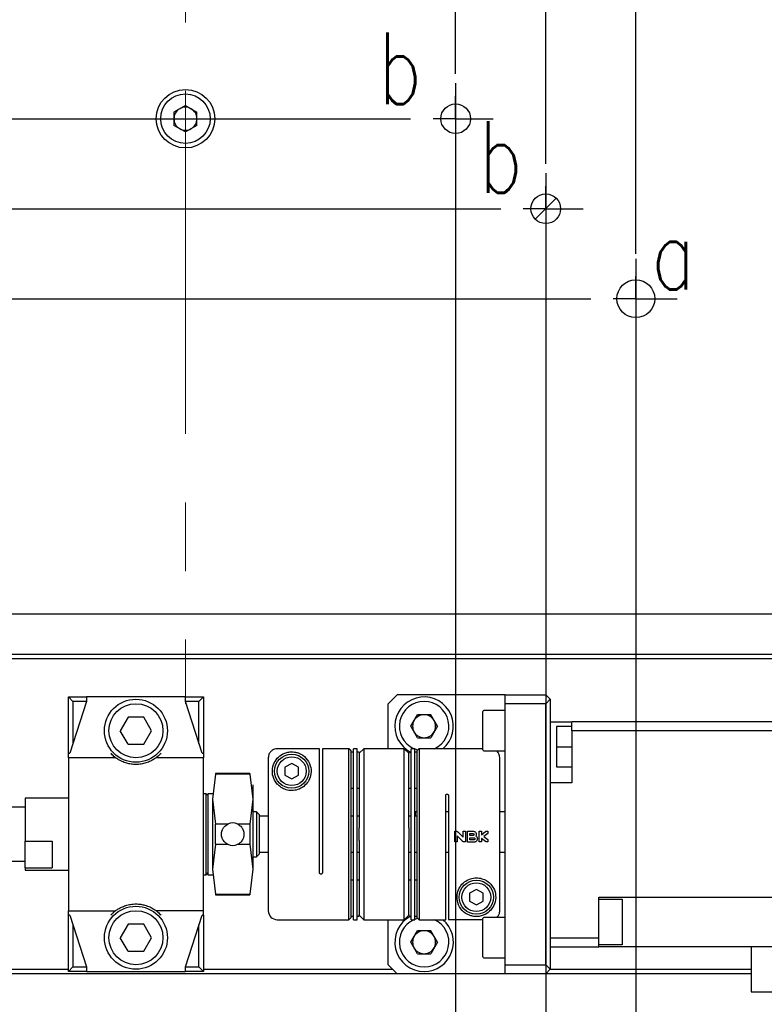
# Model space of a CAD drawing. Header units: millimetres. Extents: x 0 to 376, y -2 to 209.
# Tile 13 of 35: x 105 to 132, y 80 to 117. Entities that reach past the tile are written whole.
import ezdxf

# ---------------------------------------------------------------- set-up
doc = ezdxf.new("R2010")
doc.units = ezdxf.units.MM
doc.linetypes.add('CENTERX2', pattern=[20.32, 12.7, -2.54, 2.54, -2.54])
doc.layers.add('SLD-0', color=7, linetype='Continuous')
doc.styles.add('SLDTEXTSTYLE1', font='TXT', dxfattribs={"width": 0.75, "bigfont": 'bigfont'})
doc.dimstyles.new('SLDDIMSTYLE0', dxfattribs={"dimtxt": 3.5, "dimasz": 4, "dimexe": 0, "dimexo": 0.0625, "dimgap": 0.875, "dimtad": 1, "dimlfac": 3, "dimrnd": 1e-09, "dimzin": 12, "dimdsep": 46, "dimtxsty": 'SLDTEXTSTYLE1', "dimsah": 1, "dimcen": 0.09, "dimadec": 0, "dimazin": 3, "dimtfac": 1, "dimtofl": 0, "dimtmove": 0, "dimatfit": 3, "dimfxl": 1, "dimfrac": 2, "dimtolj": 1, "dimtzin": 12, "dimarcsym": 0})
doc.dimstyles.new('SLDDIMSTYLE5', dxfattribs={"dimtxt": 3.5, "dimasz": 4, "dimexe": 0, "dimexo": 0.0625, "dimgap": 0.875, "dimtad": 0, "dimtih": 1, "dimtoh": 1, "dimlfac": 3, "dimrnd": 1e-09, "dimzin": 12, "dimdsep": 46, "dimtxsty": 'SLDTEXTSTYLE1', "dimblk1": 'NONE', "dimsah": 1, "dimcen": 0, "dimadec": 0, "dimazin": 3, "dimtfac": 1, "dimtmove": 0, "dimatfit": 3, "dimldrblk": 'NONE', "dimfxl": 1, "dimfrac": 2, "dimtolj": 1, "dimtzin": 12, "dimarcsym": 0})

# ---------------------------------------------------------------- blocks, each defined once
blk = doc.blocks.new('*D65')
at = {"layer": 'Defpoints', "color": 0, "transparency": 16777216}
for p in [(82.49, 96.335), (139.156, 96.335), (139.156, 42.135)]:
    blk.add_point(p, dxfattribs=at)
at = {"layer": 'SLD-0', "color": 0, "lineweight": -2, "transparency": 16777216}
for p, q in [((82.49, 96.273), (82.49, 42.135)), ((139.156, 96.273), (139.156, 42.135)), ((86.49, 42.135), (135.156, 42.135))]:
    blk.add_line(p, q, dxfattribs=at)
at = {"layer": 'SLD-0', "color": 0, "transparency": 16777216}
for points in [[(86.49, 42.802), (86.49, 41.469), (82.49, 42.135)], [(135.156, 42.802), (135.156, 41.469), (139.156, 42.135)]]:
    blk.add_solid(points, dxfattribs=at)
at = {"layer": 'SLD-0', "color": 0, "transparency": 16777216, "insert": (109.792, 46.51), "char_height": 3.5, "attachment_point": 2, "style": 'SLDTEXTSTYLE1'}
blk.add_mtext('\\A1;□170', dxfattribs=at)
blk = doc.blocks.new('*D66')
at = {"layer": 'Defpoints', "color": 0, "transparency": 16777216}
for p in [(94.156, 108.002), (127.49, 108.002), (127.49, 48.135)]:
    blk.add_point(p, dxfattribs=at)
at = {"layer": 'SLD-0', "color": 0, "lineweight": -2, "transparency": 16777216}
for p, q in [((94.156, 107.94), (94.156, 48.135)), ((127.49, 107.94), (127.49, 48.135)), ((98.156, 48.135), (123.49, 48.135))]:
    blk.add_line(p, q, dxfattribs=at)
at = {"layer": 'SLD-0', "color": 0, "transparency": 16777216}
for points in [[(98.156, 48.802), (98.156, 47.469), (94.156, 48.135)], [(123.49, 48.802), (123.49, 47.469), (127.49, 48.135)]]:
    blk.add_solid(points, dxfattribs=at)
at = {"layer": 'SLD-0', "color": 0, "transparency": 16777216, "insert": (109.996, 52.51), "char_height": 3.5, "attachment_point": 2, "style": 'SLDTEXTSTYLE1'}
blk.add_mtext('\\A1;□100', dxfattribs=at)
blk = doc.blocks.new('*D67')
at = {"layer": 'Defpoints', "color": 0, "transparency": 16777216}
for p in [(97.49, 111.185), (124.156, 111.185), (124.156, 54.566)]:
    blk.add_point(p, dxfattribs=at)
at = {"layer": 'SLD-0', "color": 0, "lineweight": -2, "transparency": 16777216}
for p, q in [((97.49, 111.123), (97.49, 54.566)), ((124.156, 111.123), (124.156, 54.566)), ((101.49, 54.566), (120.156, 54.566))]:
    blk.add_line(p, q, dxfattribs=at)
at = {"layer": 'SLD-0', "color": 0, "transparency": 16777216}
for points in [[(101.49, 55.233), (101.49, 53.9), (97.49, 54.566)], [(120.156, 55.233), (120.156, 53.9), (124.156, 54.566)]]:
    blk.add_solid(points, dxfattribs=at)
at = {"layer": 'SLD-0', "color": 0, "transparency": 16777216, "insert": (110.946, 58.941), "char_height": 3.5, "attachment_point": 2, "style": 'SLDTEXTSTYLE1'}
blk.add_mtext('\\A1;□80', dxfattribs=at)
blk = doc.blocks.new('*D68')
at = {"layer": 'Defpoints', "color": 0, "transparency": 16777216}
for p in [(100.823, 114.519), (120.823, 114.519), (120.823, 60.47)]:
    blk.add_point(p, dxfattribs=at)
at = {"layer": 'SLD-0', "color": 0, "lineweight": -2, "transparency": 16777216}
for p, q in [((100.823, 114.456), (100.823, 60.47)), ((120.823, 114.456), (120.823, 60.47)), ((104.823, 60.47), (116.823, 60.47))]:
    blk.add_line(p, q, dxfattribs=at)
at = {"layer": 'SLD-0', "color": 0, "transparency": 16777216}
for points in [[(104.823, 61.137), (104.823, 59.803), (100.823, 60.47)], [(116.823, 61.137), (116.823, 59.803), (120.823, 60.47)]]:
    blk.add_solid(points, dxfattribs=at)
at = {"layer": 'SLD-0', "color": 0, "transparency": 16777216, "insert": (110.961, 64.845), "char_height": 3.5, "attachment_point": 2, "style": 'SLDTEXTSTYLE1'}
blk.add_mtext('\\A1;□60', dxfattribs=at)
blk = doc.blocks.new('*D69')
at = {"layer": 'Defpoints', "color": 0, "transparency": 16777216}
for p in [(107.603, 123.998), (114.043, 122.273)]:
    blk.add_point(p, dxfattribs=at)
at = {"layer": 'SLD-0', "color": 0, "lineweight": -2, "transparency": 16777216}
for p, q in [((107.603, 123.998), (114.043, 122.273)), ((160.049, 109.946), (117.907, 121.237))]:
    blk.add_line(p, q, dxfattribs=at)
at = {"layer": 'SLD-0', "color": 0, "transparency": 16777216}
blk.add_solid([(118.079, 121.881), (117.734, 120.594), (114.043, 122.273)], dxfattribs=at)
at = {"layer": 'SLD-0', "color": 0, "transparency": 16777216, "insert": (164.205, 109.946), "char_height": 3.5, "attachment_point": 5, "style": 'SLDTEXTSTYLE1'}
blk.add_mtext('\\A1;∅20', dxfattribs=at)
blk = doc.blocks.new('_None')
blk = doc.blocks.new('SW_CENTERMARKSYMBOL_14')
at = {"layer": 'SLD-0', "color": 0}
blk.add_line((1.667, -56.667), (55, -56.667), dxfattribs=at)
blk = doc.blocks.new('SW_CENTERMARKSYMBOL_15')
at = {"layer": 'SLD-0', "color": 0}
for p, q in [((0, 0.833), (0, 1.533)), ((33.333, 0.833), (33.333, 1.533)), ((0, 0), (0, 0.833)), ((33.333, 0), (33.333, 0.833)), ((-0.833, 0), (-1.533, 0)), ((0, 0), (-0.833, 0)), ((0, 0), (0, -0.833)), ((0, 0), (0.833, 0)), ((1.667, 0), (31.667, 0)), ((33.333, 0), (32.5, 0)), ((33.333, 0), (33.333, -0.833)), ((33.333, 0), (34.167, 0)), ((34.167, 0), (34.867, 0)), ((0, -31.667), (0, -1.667)), ((33.333, -31.667), (33.333, -1.667)), ((3.333, -2.5), (3.333, -1.95)), ((30, -2.5), (30, -1.95)), ((3.333, -3.333), (3.333, -2.5)), ((30, -3.333), (30, -2.5)), ((2.5, -3.333), (1.95, -3.333)), ((3.333, -3.333), (2.5, -3.333)), ((3.333, -3.333), (3.333, -4.167)), ((3.333, -3.333), (4.167, -3.333)), ((5, -3.333), (28.333, -3.333)), ((30, -3.333), (29.167, -3.333)), ((30, -3.333), (30, -4.167)), ((30, -3.333), (30.833, -3.333)), ((30.833, -3.333), (31.383, -3.333)), ((3.333, -28.333), (3.333, -5)), ((30, -28.333), (30, -5)), ((6.667, -5.833), (6.667, -5.283)), ((26.667, -5.833), (26.667, -5.283)), ((6.667, -6.667), (6.667, -5.833)), ((26.667, -6.667), (26.667, -5.833)), ((5.833, -6.667), (5.283, -6.667)), ((6.667, -6.667), (5.833, -6.667)), ((6.667, -6.667), (6.667, -7.5)), ((6.667, -6.667), (7.5, -6.667)), ((8.333, -6.667), (25, -6.667)), ((26.667, -6.667), (25.833, -6.667)), ((26.667, -6.667), (26.667, -7.5)), ((26.667, -6.667), (27.5, -6.667)), ((27.5, -6.667), (28.05, -6.667)), ((6.667, -25), (6.667, -8.333)), ((26.667, -25), (26.667, -8.333)), ((6.667, -26.667), (6.667, -25.833)), ((26.667, -26.667), (26.667, -25.833)), ((5.833, -26.667), (5.283, -26.667)), ((6.667, -26.667), (5.833, -26.667)), ((6.667, -26.667), (6.667, -27.5)), ((6.667, -26.667), (7.5, -26.667)), ((8.333, -26.667), (25, -26.667)), ((26.667, -26.667), (25.833, -26.667)), ((26.667, -26.667), (26.667, -27.5)), ((26.667, -26.667), (27.5, -26.667)), ((27.5, -26.667), (28.05, -26.667)), ((6.667, -27.5), (6.667, -28.05)), ((26.667, -27.5), (26.667, -28.05)), ((3.333, -30), (3.333, -29.167)), ((30, -30), (30, -29.167)), ((2.5, -30), (1.95, -30)), ((3.333, -30), (2.5, -30)), ((3.333, -30), (3.333, -30.833)), ((3.333, -30), (4.167, -30)), ((5, -30), (28.333, -30)), ((30, -30), (29.167, -30)), ((30, -30), (30, -30.833)), ((30, -30), (30.833, -30)), ((30.833, -30), (31.383, -30)), ((3.333, -30.833), (3.333, -31.383)), ((30, -30.833), (30, -31.383)), ((0, -33.333), (0, -32.5)), ((33.333, -33.333), (33.333, -32.5)), ((-0.833, -33.333), (-1.533, -33.333)), ((0, -33.333), (-0.833, -33.333)), ((0, -33.333), (0, -34.167)), ((0, -33.333), (0.833, -33.333)), ((1.667, -33.333), (31.667, -33.333)), ((33.333, -33.333), (32.5, -33.333)), ((33.333, -33.333), (33.333, -34.167)), ((33.333, -33.333), (34.167, -33.333)), ((34.167, -33.333), (34.867, -33.333)), ((0, -34.167), (0, -34.867)), ((33.333, -34.167), (33.333, -34.867))]:
    blk.add_line(p, q, dxfattribs=at)

msp = doc.modelspace()

# ---------------------------------------------------------------- linework, layer by layer
at = {"color": 7, "linetype": 'Continuous', "lineweight": 25}
for p, q in [((110.8231, 113.6281), (110.3964, 113.3818)), ((110.8231, 113.6281), (111.2498, 113.3818)), ((110.3964, 113.3818), (110.3964, 112.8891)), ((111.2498, 112.8891), (111.2498, 113.3818)), ((110.8231, 112.6428), (110.3964, 112.8891)), ((111.2498, 112.8891), (110.8231, 112.6428)), ((123.7675, 109.4132), (124.5453, 110.191)), ((140.4898, 93.1355), (81.1564, 93.1355)), ((81.2255, 93.3021), (140.4207, 93.3021)), ((106.4898, 91.7188), (107.1564, 91.7188)), ((106.4898, 91.7188), (106.6564, 91.5521)), ((106.4898, 89.6355), (106.4898, 91.7188)), ((107.1564, 91.5521), (106.5431, 89.6355)), ((107.1564, 91.5521), (106.6564, 91.5521)), ((106.6564, 91.5521), (106.6564, 89.9896)), ((110.8231, 91.7188), (107.1564, 91.7188)), ((107.1564, 91.7188), (107.1564, 91.5521)), ((110.8231, 91.5521), (110.8231, 91.7188)), ((110.8231, 91.7188), (111.4898, 91.7188)), ((111.4364, 89.6355), (110.8231, 91.5521)), ((111.3231, 91.5521), (110.8231, 91.5521)), ((111.4898, 91.7188), (111.3231, 91.5521)), ((111.3231, 89.9896), (111.3231, 91.5521)), ((111.4898, 91.7188), (111.4898, 89.6355)), ((118.6564, 91.8021), (118.3231, 91.4688)), ((122.6564, 91.8021), (118.6564, 91.8021)), ((122.6564, 91.4688), (122.6564, 91.8021)), ((122.6564, 91.8021), (124.1564, 91.8021)), ((124.1564, 91.8021), (124.3231, 91.6355)), ((124.3231, 91.6355), (124.1564, 91.4688)), ((124.3231, 91.6355), (124.3231, 81.6355)), ((118.3231, 89.8021), (118.3231, 91.4688)), ((121.8231, 91.1515), (121.8231, 91.1771)), ((122.6564, 91.2188), (121.8648, 91.2188)), ((122.6564, 81.8021), (122.6564, 91.4688)), ((124.1564, 91.4688), (122.6564, 91.4688)), ((124.1564, 81.8021), (124.1564, 91.4688)), ((108.7011, 90.9688), (108.4124, 90.4688)), ((109.2784, 90.9688), (108.7011, 90.9688)), ((109.5671, 90.4688), (109.2784, 90.9688)), ((119.1637, 90.6355), (119.4101, 91.0621)), ((119.9028, 91.0621), (119.4101, 91.0621)), ((120.1491, 90.6355), (119.9028, 91.0621)), ((121.8231, 89.7605), (121.8231, 91.1515)), ((124.3231, 90.9172), (124.3231, 82.3537)), ((124.3231, 90.8021), (125.1231, 90.8021)), ((124.3231, 90.8021), (124.3231, 81.6355)), ((126.1231, 90.8021), (125.1231, 90.8021)), ((125.1231, 90.4688), (125.1231, 90.8021)), ((134.5564, 90.8021), (126.1231, 90.8021)), ((108.7011, 89.9688), (108.4124, 90.4688)), ((109.2784, 89.9688), (109.5671, 90.4688)), ((119.4101, 90.2088), (119.1637, 90.6355)), ((120.1491, 90.6355), (119.9028, 90.2088)), ((125.1231, 90.6264), (124.5564, 90.6264)), ((124.5564, 90.6264), (124.5564, 89.8764)), ((125.1231, 90.4688), (125.1231, 88.5355)), ((126.1231, 90.4688), (125.1231, 90.4688)), ((134.5564, 90.4688), (126.1231, 90.4688)), ((119.4101, 90.2088), (119.9028, 90.2088)), ((108.7011, 89.9688), (109.2784, 89.9688)), ((115.7898, 89.8005), (114.2231, 89.8005)), ((115.7898, 85.2021), (115.7898, 89.8005)), ((116.8731, 89.8021), (115.8898, 89.8021)), ((115.8898, 89.8021), (115.8898, 85.2021)), ((116.9564, 89.7188), (116.8731, 89.8021)), ((116.8731, 83.4688), (116.8731, 89.8021)), ((116.9564, 83.5521), (116.9564, 89.7188)), ((117.1731, 89.8021), (117.0398, 89.8021)), ((117.0398, 83.4688), (117.0398, 89.8021)), ((117.1731, 83.4688), (117.1731, 89.8021)), ((117.4231, 89.8021), (117.2564, 89.6355)), ((118.9231, 89.8021), (117.4231, 89.8021)), ((117.4231, 89.8021), (117.4231, 83.4688)), ((119.0898, 89.6355), (118.9231, 89.8021)), ((118.9231, 83.4688), (118.9231, 89.8021)), ((119.3064, 89.8021), (119.1731, 89.8021)), ((119.1731, 83.4688), (119.1731, 89.8021)), ((119.3064, 83.4688), (119.3064, 89.8021)), ((119.4731, 89.8021), (119.3898, 89.7188)), ((119.3898, 89.7188), (119.3898, 83.5521)), ((121.8231, 89.8021), (119.4731, 89.8021)), ((119.4731, 89.8021), (119.4731, 83.4688)), ((121.8648, 89.7188), (122.6564, 89.7188)), ((124.5564, 89.8764), (125.1231, 89.8764)), ((124.5564, 89.8764), (124.5564, 89.1264)), ((106.4898, 89.6355), (106.5431, 89.6355)), ((106.4898, 89.4688), (106.4898, 89.6355)), ((106.4898, 89.4688), (106.4898, 83.8021)), ((108.2398, 89.4688), (106.4898, 89.4688)), ((111.4898, 89.4688), (109.7398, 89.4688)), ((111.4364, 89.6355), (111.4898, 89.6355)), ((111.4898, 89.6355), (111.4898, 89.4688)), ((111.4898, 83.8021), (111.4898, 89.4688)), ((117.0398, 89.6688), (116.9564, 89.6688)), ((117.2564, 89.6688), (117.1731, 89.6688)), ((117.2564, 89.6688), (117.2564, 89.6263)), ((117.2564, 89.6263), (117.2564, 86.8697)), ((119.1731, 89.6688), (119.0898, 89.6688)), ((119.0898, 89.6688), (119.0898, 89.6263)), ((119.0898, 86.8697), (119.0898, 89.6263)), ((119.3898, 89.6688), (119.3064, 89.6688)), ((114.7564, 89.2575), (114.5064, 89.1131)), ((114.5064, 89.1131), (114.5064, 88.8245)), ((115.0064, 89.1131), (114.7564, 89.2575)), ((115.0064, 88.8245), (115.0064, 89.1131)), ((124.5564, 89.1264), (125.1231, 89.1264)), ((111.9347, 88.8542), (111.8231, 87.9318)), ((111.9347, 88.8542), (111.8231, 87.9318)), ((113.2114, 88.8855), (111.9347, 88.8855)), ((113.2114, 88.8855), (111.9347, 88.8855)), ((111.9347, 88.8855), (111.9347, 88.8542)), ((113.2114, 88.8542), (111.9347, 88.8542)), ((113.2114, 88.8855), (113.2114, 88.8542)), ((113.2114, 88.8542), (113.3231, 87.9318)), ((113.2114, 88.8542), (113.3231, 87.9318)), ((114.5064, 88.8245), (114.7564, 88.6801)), ((114.7564, 88.6801), (115.0064, 88.8245)), ((113.3231, 88.4688), (113.3231, 87.9318)), ((116.9564, 88.3355), (117.0398, 88.3355)), ((117.1731, 88.3355), (117.2564, 88.3355)), ((119.0898, 88.3355), (119.1731, 88.3355)), ((119.3064, 88.3355), (119.3898, 88.3355)), ((125.1231, 88.5355), (124.3231, 88.5355)), ((106.4898, 87.9688), (104.8898, 87.9688)), ((104.8898, 87.9688), (104.8898, 86.3815)), ((111.5898, 88.1355), (111.4898, 88.1355)), ((111.5898, 88.1355), (111.4898, 88.1355)), ((111.6564, 88.0688), (111.5898, 88.1355)), ((111.6564, 88.0688), (111.5898, 88.1355)), ((111.5898, 86.6355), (111.5898, 88.1355)), ((111.8231, 88.1355), (111.6564, 88.1355)), ((111.8231, 88.1355), (111.6564, 88.1355)), ((111.6564, 88.1355), (111.6564, 85.1355)), ((111.8231, 87.9318), (111.9347, 87.0095)), ((111.8231, 87.9318), (111.8231, 85.3391)), ((111.8231, 87.9318), (111.9347, 87.0095)), ((113.3231, 87.9318), (113.2114, 87.0095)), ((113.3231, 87.9318), (113.2114, 87.0095)), ((113.3231, 87.9318), (113.3231, 85.3391)), ((120.4564, 83.4688), (120.4564, 88.0688)), ((120.5564, 88.0688), (120.5564, 83.4704)), ((104.8898, 87.6355), (99.1564, 87.6355)), ((113.4564, 87.4688), (113.3231, 87.4688)), ((113.5564, 87.3688), (113.4564, 87.4688)), ((113.4564, 87.4688), (113.4564, 86.1005)), ((113.5564, 87.3688), (113.5564, 86.1647)), ((113.8898, 87.3021), (113.5564, 87.3021)), ((117.0398, 87.3021), (116.9564, 87.3021)), ((117.2564, 87.3021), (117.1731, 87.3021)), ((119.1731, 87.3021), (119.0898, 87.3021)), ((119.3898, 87.3021), (119.3064, 87.3021)), ((119.3898, 87.4688), (119.3231, 87.4688)), ((119.3231, 87.4688), (119.3231, 87.3021)), ((120.5564, 87.4688), (120.4564, 87.4688)), ((122.6564, 87.4688), (122.4564, 87.4688)), ((111.9347, 86.2614), (111.9347, 87.0095)), ((112.3895, 87.0095), (111.9347, 87.0095)), ((113.2114, 87.0095), (112.7567, 87.0095)), ((113.2114, 87.0095), (113.2114, 86.2614)), ((117.2564, 86.4013), (117.2564, 86.8697)), ((119.0898, 86.8697), (119.0898, 86.4013)), ((111.5898, 85.1355), (111.5898, 86.6355)), ((120.7871, 86.7481), (120.8379, 86.7481)), ((120.7871, 86.3495), (120.7871, 86.7481)), ((120.8738, 86.5748), (120.8738, 86.3495)), ((121.0737, 86.3748), (120.8738, 86.5748)), ((120.8991, 86.7227), (121.0991, 86.5228)), ((121.0991, 86.7481), (121.1858, 86.7481)), ((121.0991, 86.5228), (121.0991, 86.7481)), ((121.1858, 86.7481), (121.1858, 86.3495)), ((121.2624, 86.7481), (121.4618, 86.7481)), ((121.2624, 86.3408), (121.2624, 86.7481)), ((121.3491, 86.6615), (121.4618, 86.6615)), ((121.3491, 86.5835), (121.3491, 86.6615)), ((121.4618, 86.5835), (121.3491, 86.5835)), ((121.3491, 86.4275), (121.3491, 86.4968)), ((121.3491, 86.4968), (121.5051, 86.4968)), ((121.5051, 86.4275), (121.3491, 86.4275)), ((121.6918, 86.7481), (121.7784, 86.7481)), ((121.6918, 86.3495), (121.6918, 86.7481)), ((121.7784, 86.7481), (121.7784, 86.6152)), ((121.7784, 86.6152), (121.9284, 86.7302)), ((121.7784, 86.4823), (121.7784, 86.3495)), ((121.9284, 86.3673), (121.7784, 86.4823)), ((122.0124, 86.6615), (121.8655, 86.5488)), ((121.8655, 86.5488), (122.0124, 86.4361)), ((121.9812, 86.7481), (122.0124, 86.7481)), ((122.0124, 86.7481), (122.0124, 86.6615)), ((122.0124, 86.4361), (122.0124, 86.3495)), ((104.8898, 86.3815), (105.8898, 86.3815)), ((104.8898, 85.3916), (104.8898, 86.3815)), ((105.8898, 86.3815), (105.8898, 85.7796)), ((111.9347, 86.2614), (111.8231, 85.3391)), ((111.9347, 86.2614), (111.8231, 85.3391)), ((111.9347, 86.2614), (112.3895, 86.2614)), ((112.7567, 86.2614), (113.2114, 86.2614)), ((113.2114, 86.2614), (113.3231, 85.3391)), ((113.2114, 86.2614), (113.3231, 85.3391)), ((113.4564, 86.1005), (113.4564, 85.8021)), ((113.5564, 86.1647), (113.5564, 85.9021)), ((117.2564, 86.4013), (117.2564, 83.6446)), ((119.0898, 83.6446), (119.0898, 86.4013)), ((120.8738, 86.3495), (120.7871, 86.3495)), ((121.1858, 86.3495), (121.135, 86.3495)), ((121.5051, 86.3408), (121.2624, 86.3408)), ((121.7784, 86.3495), (121.6918, 86.3495)), ((122.0124, 86.3495), (121.9812, 86.3495)), ((105.8898, 85.7796), (105.8898, 85.3916)), ((113.3231, 85.8021), (113.4564, 85.8021)), ((113.4564, 85.8021), (113.5564, 85.9021)), ((113.5564, 85.9688), (113.8898, 85.9688)), ((116.9564, 85.9688), (117.0398, 85.9688)), ((117.1731, 85.9688), (117.2564, 85.9688)), ((119.0898, 85.9688), (119.1731, 85.9688)), ((119.3064, 85.9688), (119.3898, 85.9688)), ((119.3231, 85.9688), (119.3898, 85.9688)), ((120.4564, 85.9688), (120.5564, 85.9688)), ((122.4564, 85.9688), (122.6564, 85.9688)), ((99.1564, 85.6355), (104.8898, 85.6355)), ((104.8898, 85.3916), (105.8898, 85.3916)), ((104.8898, 85.3916), (104.8898, 85.3021)), ((111.8231, 85.3391), (111.9347, 84.4168)), ((111.8231, 85.3391), (111.9347, 84.4168)), ((113.3231, 85.3391), (113.2114, 84.4168)), ((113.3231, 85.3391), (113.2114, 84.4168)), ((104.8898, 85.3021), (106.4898, 85.3021)), ((111.4898, 85.1355), (111.5898, 85.1355)), ((111.4898, 85.1355), (111.5898, 85.1355)), ((111.5898, 85.1355), (111.6564, 85.2021)), ((111.5898, 85.1355), (111.6564, 85.2021)), ((111.6564, 85.1355), (111.8231, 85.1355)), ((111.6564, 85.1355), (111.8231, 85.1355)), ((117.0398, 84.9355), (116.9564, 84.9355)), ((117.2564, 84.9355), (117.1731, 84.9355)), ((119.1731, 84.9355), (119.0898, 84.9355)), ((119.3898, 84.9355), (119.3064, 84.9355)), ((111.9347, 84.4168), (113.2114, 84.4168)), ((111.9347, 84.4168), (111.9347, 84.3855)), ((111.9347, 84.3855), (113.2114, 84.3855)), ((111.9347, 84.3855), (113.2114, 84.3855)), ((113.2114, 84.4168), (113.2114, 84.3855)), ((121.5898, 84.5908), (121.3398, 84.4465)), ((121.3398, 84.4465), (121.3398, 84.1578)), ((121.8398, 84.4465), (121.5898, 84.5908)), ((121.8398, 84.1578), (121.8398, 84.4465)), ((126.1231, 84.3021), (134.5564, 84.3021)), ((126.1231, 82.8021), (126.1231, 84.3021)), ((121.3398, 84.1578), (121.5898, 84.0135)), ((121.5898, 84.0135), (121.8398, 84.1578)), ((126.1231, 84.2342), (126.9898, 84.2342)), ((126.9898, 84.2342), (126.9898, 82.5367)), ((106.4898, 83.6354), (106.4898, 83.8021)), ((106.4898, 83.8021), (108.2398, 83.8021)), ((106.5431, 83.6354), (106.4898, 83.6354)), ((106.4898, 81.5521), (106.4898, 83.6354)), ((106.5431, 83.6355), (107.1564, 81.7188)), ((111.4898, 83.8021), (109.7398, 83.8021)), ((110.8231, 81.7188), (111.4364, 83.6355)), ((111.4898, 83.6354), (111.4364, 83.6354)), ((111.4898, 83.6354), (111.4898, 83.8021)), ((111.4898, 83.6354), (111.4898, 81.5521)), ((116.8731, 83.4688), (116.9564, 83.5521)), ((116.9564, 83.6021), (117.0398, 83.6021)), ((117.1731, 83.6021), (117.2564, 83.6021)), ((117.2564, 83.6021), (117.2564, 83.6446)), ((117.2564, 83.6355), (117.4231, 83.4688)), ((118.9231, 83.4688), (119.0898, 83.6355)), ((119.0898, 83.6446), (119.0898, 83.6021)), ((119.0898, 83.6021), (119.1731, 83.6021)), ((119.3064, 83.6021), (119.3898, 83.6021)), ((119.3064, 83.4827), (119.4206, 83.5213)), ((119.3898, 83.5521), (119.4731, 83.4688)), ((121.8231, 83.5082), (121.8231, 83.5105)), ((121.8231, 82.0938), (121.8231, 83.5082)), ((122.6564, 83.5521), (121.8648, 83.5521)), ((106.6564, 83.2813), (106.6564, 81.7188)), ((108.7011, 83.3021), (108.4124, 82.8021)), ((109.2784, 83.3021), (108.7011, 83.3021)), ((109.5671, 82.8021), (109.2784, 83.3021)), ((111.3231, 81.7188), (111.3231, 83.2813)), ((114.2231, 83.4688), (116.8731, 83.4688)), ((117.0398, 83.4688), (117.1731, 83.4688)), ((117.4231, 83.4688), (118.9231, 83.4688)), ((118.3231, 81.8021), (118.3231, 83.4688)), ((119.1731, 83.4688), (119.3064, 83.4688)), ((119.4731, 83.4688), (120.4564, 83.4688)), ((120.5564, 83.4704), (121.8231, 83.4704)), ((108.7011, 82.3021), (108.4124, 82.8021)), ((109.2784, 82.3021), (109.5671, 82.8021)), ((119.1637, 82.6355), (119.4101, 83.0621)), ((119.9028, 83.0621), (119.4101, 83.0621)), ((120.1491, 82.6355), (119.9028, 83.0621)), ((124.3231, 82.8021), (126.1231, 82.8021)), ((126.1231, 82.4688), (126.1231, 82.8021)), ((119.4101, 82.2088), (119.1637, 82.6355)), ((120.1491, 82.6355), (119.9028, 82.2088)), ((124.3231, 82.4688), (126.1231, 82.4688)), ((126.9898, 82.5367), (126.1231, 82.5367)), ((134.5564, 82.4688), (126.1231, 82.4688)), ((131.7564, 82.4688), (131.7564, 80.8021)), ((108.7011, 82.3021), (109.2784, 82.3021)), ((119.4101, 82.2088), (119.9028, 82.2088)), ((121.8648, 82.0521), (122.6564, 82.0521)), ((106.6564, 81.7188), (106.4898, 81.5521)), ((106.6564, 81.7188), (107.1564, 81.7188)), ((107.1564, 81.7188), (107.1564, 81.5521)), ((110.8231, 81.5521), (110.8231, 81.7188)), ((110.8231, 81.7188), (111.3231, 81.7188)), ((111.3231, 81.7188), (111.4898, 81.5521)), ((118.3231, 81.8021), (118.6564, 81.4688)), ((122.6564, 81.4688), (122.6564, 81.8021)), ((122.6564, 81.8021), (124.1564, 81.8021)), ((124.1564, 81.8021), (124.3231, 81.6355)), ((97.9898, 81.6355), (106.4898, 81.6355)), ((118.6564, 81.4688), (97.9898, 81.4688)), ((107.1564, 81.5521), (106.4898, 81.5521)), ((107.1564, 81.5521), (110.8231, 81.5521)), ((111.4898, 81.5521), (110.8231, 81.5521)), ((111.4898, 81.6355), (118.4898, 81.6355)), ((122.6564, 81.4688), (118.6564, 81.4688)), ((124.1564, 81.4688), (122.6564, 81.4688)), ((124.3231, 81.6355), (124.1564, 81.4688)), ((131.7564, 81.4688), (124.1564, 81.4688)), ((124.3231, 81.6355), (131.7564, 81.6355)), ((124.3231, 81.6355), (131.7564, 81.6355)), ((131.7564, 80.8021), (134.5564, 80.8021))]:
    msp.add_line(p, q, dxfattribs=at)
at = {"color": 7, "linetype": 'Continuous', "lineweight": 25, "flags": 128}
msp.add_lwpolyline([(119.4206, 89.7496), (119.3253, 89.7807), (119.3064, 89.7882)], dxfattribs=at)
at = {"color": 7, "linetype": 'Continuous', "lineweight": 25}
for centre, radius in [((110.8231, 113.1355), 1.0833), ((110.8231, 113.1355), 0.9167), ((120.8231, 113.1355), 0.55), ((124.1564, 109.8021), 0.55), ((127.4898, 106.4688), 0.7), ((108.9898, 90.4688), 1.1667), ((108.9898, 90.4688), 1), ((114.7564, 88.9688), 0.6333), ((114.7564, 88.9688), 0.5333), ((121.5898, 84.3021), 0.6333), ((121.5898, 84.3021), 0.5333), ((108.9898, 82.8021), 1.1667), ((108.9898, 82.8021), 1)]:
    msp.add_circle(centre, radius, dxfattribs=at)
for centre, radius, start, end in [((110.8231, 113.1355), 0.4267, 120, 180), ((110.8231, 113.1355), 0.4267, 60, 120), ((110.8231, 113.1355), 0.4267, 0, 60), ((110.8231, 113.1355), 0.4267, 180, 240), ((110.8231, 113.1355), 0.4267, 300, 0), ((110.8231, 113.1355), 0.4267, 240, 300), ((119.6564, 90.6355), 1.0833, 309.71514, 243.50281), ((119.6564, 90.6355), 0.9167, 294.61998, 245.38002), ((121.8648, 91.1771), 0.0417, 90, 180), ((119.6564, 90.6355), 0.4267, 150, 210), ((119.6564, 90.6355), 0.4267, 90, 150), ((119.6564, 90.6355), 0.4267, 30, 90), ((119.6564, 90.6355), 0.4267, 330, 30), ((119.6564, 90.6355), 0.4267, 210, 270), ((119.6564, 90.6355), 0.4267, 270, 330), ((121.8648, 89.7605), 0.0417, 180, 270), ((122.1231, 89.4688), 0.3333, 0, 48.59038), ((112.5731, 86.6355), 0.4167, 63.85418, 116.14582), ((112.5731, 86.6355), 0.4167, 243.85418, 296.14582), ((114.2231, 83.8021), 0.3333, 180, 270), ((119.6564, 82.6355), 1.0833, 116.83532, 270), ((121.8648, 83.5105), 0.0417, 90, 180), ((119.6564, 82.6355), 0.9167, 114.61998, 270), ((119.6564, 82.6355), 0.9167, 270, 65.38002), ((119.6564, 82.6355), 1.0833, 270, 50.28486), ((119.6564, 82.6355), 0.4267, 150, 210), ((119.6564, 82.6355), 0.4267, 90, 150), ((119.6564, 82.6355), 0.4267, 30, 90), ((119.6564, 82.6355), 0.4267, 330, 30), ((119.6564, 82.6355), 0.4267, 210, 270), ((119.6564, 82.6355), 0.4267, 270, 330), ((121.8648, 82.0938), 0.0417, 180, 270)]:
    msp.add_arc(centre, radius, start, end, dxfattribs=at)
for points, knots in [([(114.2231, 89.8005), (114.1856, 89.7969), (114.1107, 89.7895), (114.0108, 89.732), (113.9355, 89.6475), (113.8955, 89.5537), (113.8914, 89.4917), (113.8898, 89.467)], [0, 0, 0, 0, 0.2145505, 0.4290994, 0.6436935, 0.8583911, 1, 1, 1, 1]), ([(108.2398, 89.4688), (108.2383, 89.4698), (108.2355, 89.4719), (108.2131, 89.4891), (108.1719, 89.5227), (108.1154, 89.5737), (108.0756, 89.6165), (108.0581, 89.6355)], [0, 0, 0, 0, 0.127796, 0.2545339, 0.4595956, 0.7610408, 1, 1, 1, 1]), ([(108.2398, 89.4688), (108.2383, 89.4698), (108.2355, 89.4719), (108.2131, 89.4891), (108.1719, 89.5227), (108.1154, 89.5737), (108.0756, 89.6165), (108.0581, 89.6355)], [0, 0, 0, 0, 0.127796, 0.2545339, 0.4595956, 0.7610408, 1, 1, 1, 1]), ([(109.7398, 89.4688), (109.7282, 89.4594), (109.7086, 89.4435), (109.5593, 89.3507), (109.3822, 89.2771), (109.19, 89.2297), (108.9928, 89.2136), (108.8059, 89.2284), (108.6257, 89.2683), (108.444, 89.3382), (108.2755, 89.4392), (108.2533, 89.4576), (108.2398, 89.4688)], [0, 0, 0, 0, 0.168253, 0.2863704, 0.370245, 0.4358891, 0.5019369, 0.5592221, 0.6161016, 0.6985724, 0.8163529, 1, 1, 1, 1]), ([(109.7398, 89.4688), (109.7282, 89.4594), (109.7086, 89.4435), (109.5593, 89.3507), (109.3822, 89.2771), (109.19, 89.2297), (108.9928, 89.2136), (108.8059, 89.2284), (108.6257, 89.2683), (108.444, 89.3382), (108.2755, 89.4392), (108.2533, 89.4576), (108.2398, 89.4688)], [0, 0, 0, 0, 0.168253, 0.2863704, 0.370245, 0.4358891, 0.5019369, 0.5592221, 0.6161016, 0.6985724, 0.8163529, 1, 1, 1, 1]), ([(109.9214, 89.6355), (109.8977, 89.6102), (109.8501, 89.5595), (109.7907, 89.5085), (109.7559, 89.481), (109.7418, 89.4703), (109.7403, 89.4692), (109.7398, 89.4688)], [0, 0, 0, 0, 0.3205107, 0.643124, 0.7938312, 0.9179673, 1, 1, 1, 1]), ([(109.9214, 89.6355), (109.8977, 89.6102), (109.8501, 89.5595), (109.7907, 89.5085), (109.7559, 89.481), (109.7418, 89.4703), (109.7403, 89.4692), (109.7398, 89.4688)], [0, 0, 0, 0, 0.3205107, 0.643124, 0.7938312, 0.9179673, 1, 1, 1, 1]), ([(113.8898, 89.467), (113.8898, 89.4175), (113.8898, 89.3415), (113.8898, 88.9727), (113.8898, 88.5993), (113.8898, 88.1419), (113.8898, 87.4822), (113.8898, 86.5843), (113.8898, 85.6923), (113.8898, 85.0444), (113.8898, 84.5998), (113.8898, 84.242), (113.8898, 83.8962), (113.8898, 83.8392), (113.8898, 83.8021)], [0, 0, 0, 0, 0.11984961, 0.18425814, 0.25, 0.31574186, 0.38015039, 0.5, 0.61984961, 0.68425814, 0.75, 0.81574186, 0.88015039, 1, 1, 1, 1]), ([(114.2231, 88.4901), (114.1872, 88.5375), (114.082, 88.6768), (114.0254, 88.9086), (114.0567, 89.2186), (114.169, 89.3731), (114.2231, 89.4475)], [0, 0, 0, 0, 0.1409094, 0.4135073, 0.7178363, 1, 1, 1, 1]), ([(114.2231, 89.4475), (114.2862, 89.506), (114.3808, 89.5937), (114.541, 89.6561), (114.6494, 89.6789), (114.7319, 89.6868), (114.8196, 89.6843), (114.9205, 89.6694), (115.1042, 89.6117), (115.3003, 89.467), (115.4573, 89.2054), (115.489, 88.9053), (115.4116, 88.6439), (115.259, 88.4382), (115.0522, 88.3002), (114.8181, 88.243), (114.5977, 88.2594), (114.4019, 88.335), (114.2843, 88.4242), (114.2321, 88.4804), (114.2231, 88.4901)], [0, 0, 0, 0, 0.09961687, 0.14942305, 0.16879929, 0.18838624, 0.20574771, 0.22552278, 0.26295184, 0.38068894, 0.50605953, 0.6053459, 0.68035473, 0.73955314, 0.79911836, 0.85026233, 0.89684391, 0.94261886, 0.99013914, 1, 1, 1, 1]), ([(122.4564, 83.8039), (122.4564, 83.8534), (122.4564, 83.9294), (122.4564, 84.2982), (122.4564, 84.6717), (122.4564, 85.129), (122.4564, 85.7887), (122.4564, 86.6867), (122.4564, 87.5786), (122.4564, 88.2265), (122.4564, 88.6711), (122.4564, 89.0289), (122.4564, 89.3748), (122.4564, 89.4317), (122.4564, 89.4688)], [0, 0, 0, 0, 0.11984961, 0.18425814, 0.25, 0.31574186, 0.38015039, 0.5, 0.61984961, 0.68425814, 0.75, 0.81574186, 0.88015039, 1, 1, 1, 1]), ([(120.4564, 88.0688), (120.4571, 88.075), (120.4584, 88.0874), (120.4689, 88.1036), (120.4839, 88.1147), (120.5009, 88.1194), (120.5169, 88.1185), (120.5312, 88.1131), (120.5434, 88.1036), (120.5525, 88.0903), (120.5561, 88.078), (120.5564, 88.0705), (120.5564, 88.0688)], [0, 0, 0, 0, 0.1249512, 0.2501408, 0.3673536, 0.4704304, 0.5627663, 0.6522689, 0.7461701, 0.8495499, 0.9645953, 1, 1, 1, 1]), ([(112.3895, 86.2614), (112.3494, 86.2862), (112.2692, 86.3359), (112.1889, 86.4555), (112.1594, 86.5608), (112.1541, 86.6677), (112.1695, 86.7597), (112.2235, 86.8718), (112.296, 86.9558), (112.3631, 86.9943), (112.3895, 87.0095)], [0, 0, 0, 0, 0.1515373, 0.3033871, 0.4550502, 0.4996355, 0.6491781, 0.749707, 0.901573, 1, 1, 1, 1]), ([(112.3895, 86.2614), (112.3494, 86.2862), (112.2692, 86.3359), (112.1889, 86.4555), (112.1594, 86.5608), (112.1541, 86.6677), (112.1695, 86.7597), (112.2235, 86.8718), (112.296, 86.9558), (112.3631, 86.9943), (112.3895, 87.0095)], [0, 0, 0, 0, 0.1515373, 0.3033871, 0.4550502, 0.4996355, 0.6491781, 0.749707, 0.901573, 1, 1, 1, 1]), ([(112.7567, 87.0095), (112.7967, 86.9847), (112.8769, 86.935), (112.9573, 86.8155), (112.9867, 86.7101), (112.9921, 86.6032), (112.9766, 86.5113), (112.9227, 86.3992), (112.8503, 86.3151), (112.7831, 86.2766), (112.7567, 86.2614)], [0, 0, 0, 0, 0.1515411, 0.3033908, 0.455054, 0.4996448, 0.6491866, 0.7495907, 0.9014567, 1, 1, 1, 1]), ([(112.7567, 87.0095), (112.7967, 86.9847), (112.8769, 86.935), (112.9573, 86.8155), (112.9867, 86.7101), (112.9921, 86.6032), (112.9766, 86.5113), (112.9227, 86.3992), (112.8503, 86.3151), (112.7831, 86.2766), (112.7567, 86.2614)], [0, 0, 0, 0, 0.1515411, 0.3033908, 0.455054, 0.4996448, 0.6491866, 0.7495907, 0.9014567, 1, 1, 1, 1]), ([(120.8379, 86.7481), (120.8476, 86.7472), (120.867, 86.7452), (120.8874, 86.7337), (120.8968, 86.7249), (120.8991, 86.7227)], [0, 0, 0, 0, 0.42909438, 0.85818262, 1, 1, 1, 1]), ([(121.4618, 86.7481), (121.4759, 86.7467), (121.5041, 86.744), (121.5417, 86.7223), (121.5703, 86.6904), (121.5867, 86.6506), (121.5889, 86.6077), (121.5805, 86.5785), (121.5732, 86.5645), (121.5725, 86.563)], [0, 0, 0, 0, 0.1634155, 0.3268285, 0.4903074, 0.6538175, 0.8172377, 0.9805866, 1, 1, 1, 1]), ([(121.4618, 86.6615), (121.4661, 86.661), (121.4749, 86.6602), (121.4866, 86.6534), (121.4955, 86.6435), (121.5005, 86.6312), (121.5012, 86.6179), (121.4975, 86.6051), (121.4897, 86.5942), (121.4788, 86.5866), (121.4689, 86.5837), (121.4631, 86.5835), (121.4618, 86.5835)], [0, 0, 0, 0, 0.1073693, 0.2147384, 0.3221099, 0.429481, 0.5368466, 0.6442108, 0.7515827, 0.8589621, 0.9663373, 1, 1, 1, 1]), ([(121.5725, 86.563), (121.5831, 86.5543), (121.6043, 86.537), (121.6228, 86.4994), (121.6287, 86.4585), (121.6205, 86.4178), (121.5993, 86.382), (121.5675, 86.3555), (121.5341, 86.3424), (121.5128, 86.3412), (121.5051, 86.3408)], [0, 0, 0, 0, 0.131957, 0.2639132, 0.3959039, 0.5280779, 0.6605117, 0.7930301, 0.9252595, 1, 1, 1, 1]), ([(121.5051, 86.4968), (121.509, 86.4964), (121.5168, 86.4956), (121.5271, 86.4897), (121.535, 86.4809), (121.5395, 86.4699), (121.5402, 86.4581), (121.5369, 86.4467), (121.5299, 86.437), (121.5202, 86.4302), (121.5114, 86.4277), (121.5063, 86.4275), (121.5051, 86.4275)], [0, 0, 0, 0, 0.1072093, 0.2144172, 0.3216642, 0.4290116, 0.5364896, 0.6440801, 0.7516976, 0.8592129, 0.9665279, 1, 1, 1, 1]), ([(121.9284, 86.7302), (121.9367, 86.7355), (121.9529, 86.7458), (121.9719, 86.7474), (121.9812, 86.7481)], [0, 0, 0, 0, 0.5155224, 1, 1, 1, 1]), ([(121.135, 86.3495), (121.1253, 86.3504), (121.1059, 86.3523), (121.0855, 86.3638), (121.0761, 86.3726), (121.0737, 86.3748)], [0, 0, 0, 0, 0.427803, 0.8555733, 1, 1, 1, 1]), ([(121.9812, 86.3495), (121.9713, 86.3503), (121.9523, 86.352), (121.9362, 86.3623), (121.9284, 86.3673)], [0, 0, 0, 0, 0.51396429, 1, 1, 1, 1]), ([(115.8898, 85.2021), (115.8891, 85.1959), (115.8877, 85.1835), (115.8773, 85.1674), (115.8623, 85.1563), (115.8453, 85.1515), (115.8292, 85.1525), (115.8149, 85.1579), (115.8028, 85.1673), (115.7936, 85.1806), (115.7901, 85.1929), (115.7898, 85.2004), (115.7898, 85.2021)], [0, 0, 0, 0, 0.1249512, 0.2501408, 0.3673536, 0.4704304, 0.5627663, 0.6522689, 0.7461701, 0.8495499, 0.9645953, 1, 1, 1, 1]), ([(122.1231, 83.8234), (122.06, 83.7649), (121.9653, 83.6772), (121.8051, 83.6148), (121.6968, 83.592), (121.6143, 83.5842), (121.5265, 83.5866), (121.4256, 83.6015), (121.242, 83.6592), (121.0459, 83.8039), (120.8888, 84.0655), (120.8572, 84.3656), (120.9346, 84.627), (121.0872, 84.8327), (121.294, 84.9707), (121.528, 85.0279), (121.7485, 85.0116), (121.9443, 84.9359), (122.0619, 84.8467), (122.1141, 84.7905), (122.1231, 84.7808)], [0, 0, 0, 0, 0.09961687, 0.14942305, 0.16879929, 0.18838624, 0.20574771, 0.22552278, 0.26295184, 0.38068894, 0.50605953, 0.6053459, 0.68035473, 0.73955314, 0.79911836, 0.85026233, 0.89684391, 0.94261886, 0.99013914, 1, 1, 1, 1]), ([(122.1231, 84.7808), (122.1589, 84.7334), (122.2642, 84.5941), (122.3207, 84.3623), (122.2895, 84.0524), (122.1771, 83.8978), (122.1231, 83.8234)], [0, 0, 0, 0, 0.1409094, 0.4135073, 0.7178363, 1, 1, 1, 1]), ([(108.2398, 83.8021), (108.2513, 83.8115), (108.2709, 83.8274), (108.4202, 83.9202), (108.5973, 83.9938), (108.7895, 84.0412), (108.9867, 84.0573), (109.1736, 84.0425), (109.3538, 84.0026), (109.5355, 83.9327), (109.704, 83.8317), (109.7262, 83.8133), (109.7398, 83.8021)], [0, 0, 0, 0, 0.1682549, 0.2863736, 0.3702492, 0.435894, 0.5019426, 0.5592284, 0.6161086, 0.6985803, 0.8163621, 1, 1, 1, 1]), ([(108.2398, 83.8021), (108.2513, 83.8115), (108.2709, 83.8274), (108.4202, 83.9202), (108.5973, 83.9938), (108.7895, 84.0412), (108.9867, 84.0573), (109.1736, 84.0425), (109.3538, 84.0026), (109.5355, 83.9327), (109.704, 83.8317), (109.7262, 83.8133), (109.7398, 83.8021)], [0, 0, 0, 0, 0.1682549, 0.2863736, 0.3702492, 0.435894, 0.5019426, 0.5592284, 0.6161086, 0.6985803, 0.8163621, 1, 1, 1, 1]), ([(108.0581, 83.6355), (108.0818, 83.6607), (108.1294, 83.7114), (108.1888, 83.7624), (108.2236, 83.7899), (108.2377, 83.8006), (108.2392, 83.8017), (108.2398, 83.8021)], [0, 0, 0, 0, 0.32050916, 0.64312048, 0.79382647, 0.91796174, 1, 1, 1, 1]), ([(108.0581, 83.6355), (108.0818, 83.6607), (108.1294, 83.7114), (108.1888, 83.7624), (108.2236, 83.7899), (108.2377, 83.8006), (108.2392, 83.8017), (108.2398, 83.8021)], [0, 0, 0, 0, 0.32050916, 0.64312048, 0.79382647, 0.91796174, 1, 1, 1, 1]), ([(109.7398, 83.8021), (109.7412, 83.8011), (109.744, 83.799), (109.7664, 83.7818), (109.8076, 83.7482), (109.8641, 83.6972), (109.9039, 83.6544), (109.9215, 83.6354)], [0, 0, 0, 0, 0.1277922, 0.2545199, 0.4595652, 0.7609864, 1, 1, 1, 1]), ([(109.7398, 83.8021), (109.7412, 83.8011), (109.744, 83.799), (109.7664, 83.7818), (109.8076, 83.7482), (109.8641, 83.6972), (109.9039, 83.6544), (109.9215, 83.6354)], [0, 0, 0, 0, 0.1277922, 0.2545199, 0.4595652, 0.7609864, 1, 1, 1, 1]), ([(122.339, 83.5521), (122.363, 83.5757), (122.4137, 83.6257), (122.4505, 83.7175), (122.4547, 83.7793), (122.4564, 83.8039)], [0, 0, 0, 0, 0.3503562, 0.7418084, 1, 1, 1, 1])]:
    msp.add_open_spline(points, degree=3, knots=knots, dxfattribs=at)
at = {"layer": 'SLD-0', "linetype": 'CENTERX2', "lineweight": 18}
msp.add_line((110.8231, 154.8021), (110.8231, 91.4688), dxfattribs=at)

# ---------------------------------------------------------------- block references
at = {"layer": 'SLD-0'}
for name, p in [('SW_CENTERMARKSYMBOL_14', (82.4898, 151.4688)), ('SW_CENTERMARKSYMBOL_15', (94.1564, 139.8021))]:
    msp.add_blockref(name, p, dxfattribs=at)

# ---------------------------------------------------------------- texts
at = {"layer": 'SLD-0', "char_height": 2.6458, "attachment_point": 1, "style": 'SLDTEXTSTYLE1'}
for s, insert in [('b', (117.9596, 116.3241)), ('b', (121.6899, 113.0402)), ('a', (128.0636, 109.4506))]:
    msp.add_mtext(s, dxfattribs=dict(at, insert=insert))

# ---------------------------------------------------------------- dimensions: what is measured, and where the dimension line sits
at = {"layer": 'SLD-0'}
dim = msp.add_diameter_dim_2p(p1=(107.6033, 123.9982), p2=(114.0428, 122.2727), dimstyle='SLDDIMSTYLE5', dxfattribs=at)
dim.commit()
dim.dimension.update_dxf_attribs({"geometry": '*D69', "text_midpoint": (160.0487, 109.9455), "dimtype": 163})
for base, p1, p2, picture, middle in [((120.8231, 60.4699), (100.8231, 114.5188), (120.8231, 114.5188), '*D68', (110.9614, 60.4699)), ((124.1564, 54.5664), (97.4898, 111.1855), (124.1564, 111.1855), '*D67', (110.946, 54.5664)), ((127.4898, 48.1354), (94.1564, 108.0021), (127.4898, 108.0021), '*D66', (109.9958, 48.1354)), ((139.1564, 42.1354), (82.4898, 96.3355), (139.1564, 96.3355), '*D65', (109.7918, 42.1354))]:
    dim = msp.add_linear_dim(base=base, p1=p1, p2=p2, text='□<>', dimstyle='SLDDIMSTYLE0', dxfattribs=at)
    dim.commit()
    dim.dimension.update_dxf_attribs({"geometry": picture, "text_midpoint": middle, "dimtype": 160})

doc.saveas('drawing.dxf')
